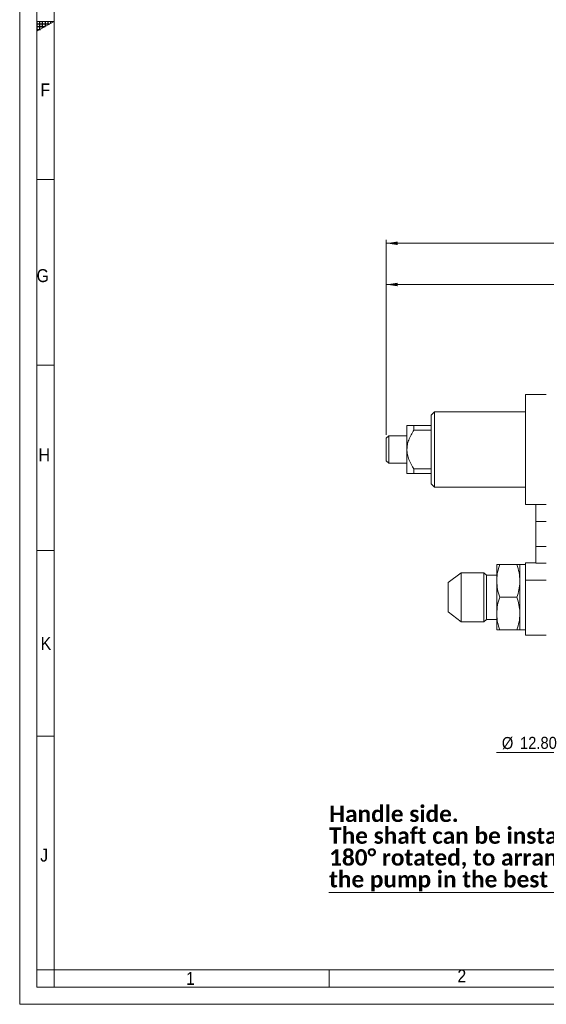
# Model space of a CAD drawing. Header units: millimetres. Extents: x 10 to 831, y 10 to 584.
# Tile 1 of 13: x 10 to 163, y 10 to 296. Entities that reach past the tile are written whole.
import ezdxf

# ---------------------------------------------------------------- set-up
doc = ezdxf.new("R2010")
doc.units = ezdxf.units.MM
doc.linetypes.add('SLD-Solido', pattern=[0])
doc.styles.add('SLDTEXTSTYLE0', font='GOTHIC.TTF', dxfattribs={"width": 0.913})
doc.styles.add('SLDTEXTSTYLE1', font='CALIBRIB.TTF')
doc.dimstyles.new('SLDDIMSTYLE2', dxfattribs={"dimtxt": 3.5, "dimasz": 3.302, "dimexe": 0, "dimexo": 0.0625, "dimgap": 0.875, "dimtad": 1, "dimrnd": 1e-09, "dimzin": 12, "dimdsep": 46, "dimtxsty": 'SLDTEXTSTYLE0', "dimsah": 1, "dimcen": 0.09, "dimadec": 0, "dimazin": 3, "dimtfac": 1, "dimtofl": 0, "dimtmove": 0, "dimatfit": 3, "dimfxl": 0, "dimfrac": 2, "dimtolj": 1, "dimtzin": 12, "dimarcsym": 0})
doc.dimstyles.new('SLDDIMSTYLE5', dxfattribs={"dimtxt": 3.5, "dimasz": 3.302, "dimexe": 0, "dimexo": 0.0625, "dimgap": 0.875, "dimtad": 0, "dimtih": 1, "dimtoh": 1, "dimrnd": 1e-09, "dimzin": 12, "dimdsep": 46, "dimtxsty": 'SLDTEXTSTYLE0', "dimsah": 1, "dimcen": 0, "dimadec": 0, "dimazin": 3, "dimtfac": 1, "dimtofl": 0, "dimtmove": 0, "dimatfit": 3, "dimfxl": 0, "dimfrac": 2, "dimtolj": 1, "dimtzin": 12, "dimarcsym": 0})

# ---------------------------------------------------------------- blocks, each defined once
blk = doc.blocks.new('_D_9')
at = {"color": 7, "linetype": 'SLD-Solido', "lineweight": 0}
for p, q in [((116.57, 175.74), (116.57, 232.44)), ((270.57, 175.36), (270.57, 232.44)), ((270.57, 231.44), (116.57, 231.44))]:
    blk.add_line(p, q, dxfattribs=at)
for points in [[(116.57, 231.44), (119.87, 230.93), (119.87, 231.95)], [(270.57, 231.44), (267.27, 231.95), (267.27, 230.93)]]:
    blk.add_solid(points, dxfattribs=at)
at = {"color": 7, "linetype": 'SLD-Solido', "lineweight": 0, "insert": (190.63, 235.91), "char_height": 3.5, "attachment_point": 1, "style": 'SLDTEXTSTYLE0'}
blk.add_mtext('154', dxfattribs=at)
blk = doc.blocks.new('_D_10')
at = {"color": 7, "linetype": 'SLD-Solido', "lineweight": 0}
for p, q in [((116.57, 175.74), (116.57, 220.44)), ((248.07, 219.44), (116.57, 219.44)), ((248.07, 184.94), (248.07, 220.44))]:
    blk.add_line(p, q, dxfattribs=at)
for points in [[(116.57, 219.44), (119.87, 218.93), (119.87, 219.95)], [(248.07, 219.44), (244.77, 219.95), (244.77, 218.93)]]:
    blk.add_solid(points, dxfattribs=at)
at = {"color": 7, "linetype": 'SLD-Solido', "lineweight": 0, "insert": (178.78, 223.91), "char_height": 3.5, "attachment_point": 1, "style": 'SLDTEXTSTYLE0'}
blk.add_mtext('131,50', dxfattribs=at)
blk = doc.blocks.new('_D_11')
at = {"color": 7, "linetype": 'SLD-Solido', "lineweight": 0}
for p, q in [((170.25, 83.31), (148.57, 83.31)), ((195.6, 77.59), (170.25, 83.31))]:
    blk.add_line(p, q, dxfattribs=at)
blk.add_solid([(195.6, 77.59), (192.5, 78.81), (192.27, 77.82)], dxfattribs=at)
at = {"color": 7, "linetype": 'SLD-Solido', "lineweight": 0, "char_height": 3.5, "attachment_point": 1, "style": 'SLDTEXTSTYLE0'}
for s, insert in [('%%c', (150.16, 87.78)), ('12.80', (155.44, 87.83))]:
    blk.add_mtext(s, dxfattribs=dict(at, insert=insert))
blk = doc.blocks.new('SW_NOTE_14')
at = {"color": 0, "linetype": 'SLD-Solido', "lineweight": 0}
for p, q in [((-67.39, 0), (0, 0)), ((0, 0), (-67.39, 0)), ((-67.39, 0), (0, 0)), ((0, 0), (-67.39, 0)), ((-67.39, 0), (0, 0)), ((0, 0), (-67.39, 0))]:
    blk.add_line(p, q, dxfattribs=at)
at = {"color": 0, "linetype": 'Continuous', "lineweight": 0, "char_height": 4.7625, "attachment_point": 1, "style": 'SLDTEXTSTYLE1'}
for s, insert in [('Handle side.', (-67.33, 25.29)), ('The shaft can be installed', (-67.33, 18.94)), ('180° rotated, to arrange', (-67.33, 12.59)), ('the pump in the best way', (-67.33, 6.24))]:
    blk.add_mtext(s, dxfattribs=dict(at, insert=insert))

msp = doc.modelspace()

# ---------------------------------------------------------------- hatches: boundary and pattern name
at = {"linetype": 'Continuous'}
h = msp.add_hatch(dxfattribs=at)
h.set_pattern_fill('NET', scale=0.25, style=0)
h.paths.add_polyline_path([(15, 296), (15, 293.11325), (20, 296)], flags=0)

# ---------------------------------------------------------------- linework, layer by layer
at = {"color": 7, "linetype": 'SLD-Solido', "lineweight": 0}
for p, q in [((10, 584), (10, 10)), ((15, 579), (15, 15)), ((20, 296), (15, 296)), ((15, 293.11325), (20, 296)), ((15, 296), (15, 293.11325)), ((20, 250), (15, 250)), ((15, 196), (20, 196)), ((15, 142), (20, 142)), ((15, 88), (20, 88)), ((20, 20), (15, 20)), ((20, 15), (20, 20)), ((100, 15), (100, 20)), ((15, 15), (826, 15)), ((10, 10), (831, 10))]:
    msp.add_line(p, q, dxfattribs=at)
at = {"color": 7, "linetype": 'SLD-Solido', "lineweight": 15}
for p, q in [((20, 574), (20, 20)), ((157.07039, 155.4393), (157.07039, 187.4393)), ((163.07039, 187.4393), (157.07039, 187.4393)), ((130.57039, 182.4393), (129.57039, 181.4393)), ((129.57039, 161.4393), (129.57039, 181.4393)), ((157.07039, 182.4393), (130.57039, 182.4393)), ((130.57039, 182.4393), (130.57039, 160.4393)), ((122.57039, 171.4393), (122.57039, 178.4393)), ((124.57039, 178.4393), (129.57039, 178.4393)), ((124.57039, 177.09616), (124.57039, 178.4393)), ((117.26484, 175.4393), (116.57039, 174.74486)), ((122.57039, 175.4393), (117.26484, 175.4393)), ((117.26484, 175.4393), (117.26484, 167.4393)), ((129.57039, 177.09616), (124.57039, 177.09616)), ((116.57039, 168.13375), (116.57039, 174.74486)), ((122.57039, 164.4393), (122.57039, 171.4393)), ((116.57039, 168.13375), (117.26484, 167.4393)), ((117.26484, 167.4393), (122.57039, 167.4393)), ((124.57039, 165.78245), (129.57039, 165.78245)), ((124.57039, 164.4393), (124.57039, 165.78245)), ((129.57039, 164.4393), (124.57039, 164.4393)), ((129.57039, 161.4393), (130.57039, 160.4393)), ((130.57039, 160.4393), (157.07039, 160.4393)), ((163.07039, 155.4393), (157.07039, 155.4393)), ((160.07039, 150.4393), (160.07039, 155.4393)), ((160.07039, 143.23726), (160.07039, 150.4393)), ((160.07039, 138.33828), (160.07039, 143.23726)), ((148.67039, 133.1893), (148.67039, 137.9393)), ((154.54188, 137.9393), (149.5189, 137.9393)), ((157.07039, 137.9393), (155.39039, 137.9393)), ((155.39039, 137.9393), (155.39039, 133.1893)), ((157.07039, 133.4393), (157.07039, 138.4393)), ((157.07039, 138.4393), (160.07039, 138.4393)), ((138.3747, 135.58305), (134.57039, 132.7163)), ((144.95602, 135.58305), (138.3747, 135.58305)), ((138.3747, 135.58305), (138.3747, 128.4393)), ((145.67039, 134.86868), (144.95602, 135.58305)), ((144.95602, 128.4393), (144.95602, 135.58305)), ((148.67039, 134.86868), (145.67039, 134.86868)), ((145.67039, 128.4393), (145.67039, 134.86868)), ((134.57039, 128.4393), (134.57039, 132.7163)), ((148.67039, 123.6893), (148.67039, 133.1893)), ((155.39039, 133.1893), (155.39039, 123.6893)), ((157.07039, 117.4393), (157.07039, 133.4393)), ((134.57039, 124.1623), (134.57039, 128.4393)), ((138.3747, 128.4393), (138.3747, 121.29555)), ((144.95602, 121.29555), (144.95602, 128.4393)), ((145.67039, 122.00993), (145.67039, 128.4393)), ((154.54188, 128.4393), (149.5189, 128.4393)), ((134.57039, 124.1623), (138.3747, 121.29555)), ((148.67039, 118.9393), (148.67039, 123.6893)), ((155.39039, 123.6893), (155.39039, 118.9393)), ((138.3747, 121.29555), (144.95602, 121.29555)), ((144.95602, 121.29555), (145.67039, 122.00993)), ((145.67039, 122.00993), (148.67039, 122.00993)), ((154.54188, 118.9393), (149.5189, 118.9393)), ((155.39039, 118.9393), (157.07039, 118.9393)), ((163.07039, 117.4393), (157.07039, 117.4393)), ((20, 20), (821, 20))]:
    msp.add_line(p, q, dxfattribs=at)
at = {"color": 8, "linetype": 'SLD-Solido', "lineweight": 15}
for p, q in [((163.07039, 150.4393), (160.07039, 150.4393)), ((160.07039, 143.23726), (163.07039, 143.23726)), ((163.07039, 138.33828), (160.07039, 138.33828)), ((163.07039, 133.4393), (157.07039, 133.4393))]:
    msp.add_line(p, q, dxfattribs=at)
at = {"color": 7, "linetype": 'SLD-Solido', "lineweight": 15}
for points, knots in [([(124.57039, 178.4393), (124.11004, 178.4393), (123.39194, 178.4393), (122.75783, 178.4393), (122.5793, 178.4393), (122.57157, 178.4393), (122.57039, 178.4393)], [0, 0, 0, 0, 0.44640456, 0.696349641, 0.953844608, 1, 1, 1, 1]), ([(122.57039, 171.4393), (122.5975, 171.89814), (122.65263, 172.83128), (123.23261, 174.78851), (124.0208, 176.14813), (124.57039, 177.09616)], [0, 0, 0, 0, 0.22651926, 0.460675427, 1, 1, 1, 1]), ([(124.57039, 165.78245), (124.11004, 166.56347), (123.39194, 167.78179), (122.75783, 169.6147), (122.5793, 170.73108), (122.57157, 171.34586), (122.57039, 171.4393)], [0, 0, 0, 0, 0.44640456, 0.696349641, 0.953844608, 1, 1, 1, 1]), ([(122.57039, 164.4393), (122.5975, 164.4393), (122.65263, 164.4393), (123.23261, 164.4393), (124.0208, 164.4393), (124.57039, 164.4393)], [0, 0, 0, 0, 0.2265192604, 0.4606754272, 1, 1, 1, 1]), ([(148.67039, 133.1893), (148.6714, 133.3019), (148.67908, 134.15453), (148.86439, 135.76213), (149.2994, 137.20916), (149.5189, 137.9393)], [0, 0, 0, 0, 0.070091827, 0.530785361, 1, 1, 1, 1]), ([(149.5189, 137.9393), (149.41289, 137.9393), (149.11614, 137.9393), (148.75739, 137.9393), (148.69952, 137.9393), (148.67039, 137.9393)], [0, 0, 0, 0, 0.216325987, 0.605601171, 1, 1, 1, 1]), ([(154.54188, 137.9393), (154.77904, 137.16788), (155.2577, 135.6109), (155.34589, 134.00138), (155.39039, 133.1893)], [0, 0, 0, 0, 0.495457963, 1, 1, 1, 1]), ([(155.39039, 137.9393), (155.36203, 137.9393), (155.30487, 137.9393), (154.94732, 137.9393), (154.64789, 137.9393), (154.54188, 137.9393)], [0, 0, 0, 0, 0.388936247, 0.783674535, 1, 1, 1, 1]), ([(149.5189, 128.4393), (149.28174, 129.21073), (148.80308, 130.76771), (148.71489, 132.37723), (148.67039, 133.1893)], [0, 0, 0, 0, 0.495457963, 1, 1, 1, 1]), ([(155.39039, 133.1893), (155.38938, 133.07671), (155.3817, 132.22408), (155.19639, 130.61648), (154.76138, 129.16945), (154.54188, 128.4393)], [0, 0, 0, 0, 0.070091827, 0.530785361, 1, 1, 1, 1]), ([(149.5189, 128.4393), (149.28174, 127.66788), (148.80308, 126.1109), (148.71489, 124.50138), (148.67039, 123.6893)], [0, 0, 0, 0, 0.495457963, 1, 1, 1, 1]), ([(155.39039, 123.6893), (155.38938, 123.8019), (155.3817, 124.65453), (155.19639, 126.26213), (154.76138, 127.70916), (154.54188, 128.4393)], [0, 0, 0, 0, 0.070091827, 0.530785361, 1, 1, 1, 1]), ([(148.67039, 123.6893), (148.6714, 123.57671), (148.67908, 122.72408), (148.86439, 121.11648), (149.2994, 119.66945), (149.5189, 118.9393)], [0, 0, 0, 0, 0.070091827, 0.5307853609, 1, 1, 1, 1]), ([(154.54188, 118.9393), (154.77904, 119.71073), (155.2577, 121.26771), (155.34589, 122.87723), (155.39039, 123.6893)], [0, 0, 0, 0, 0.495457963, 1, 1, 1, 1]), ([(149.5189, 118.9393), (149.41289, 118.9393), (149.11614, 118.9393), (148.75739, 118.9393), (148.69952, 118.9393), (148.67039, 118.9393)], [0, 0, 0, 0, 0.216325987, 0.605601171, 1, 1, 1, 1]), ([(155.39039, 118.9393), (155.36203, 118.9393), (155.30487, 118.9393), (154.94732, 118.9393), (154.64789, 118.9393), (154.54188, 118.9393)], [0, 0, 0, 0, 0.388936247, 0.783674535, 1, 1, 1, 1])]:
    msp.add_open_spline(points, degree=3, knots=knots, dxfattribs=at)

# ---------------------------------------------------------------- block references
at = {"color": 7, "linetype": 'Continuous', "lineweight": 0}
msp.add_blockref('SW_NOTE_14', (167.2748, 42.53136), dxfattribs=at)

# ---------------------------------------------------------------- texts
at = {"color": 7, "linetype": 'Continuous', "lineweight": 0, "char_height": 3.762, "attachment_point": 1, "style": 'SLDTEXTSTYLE0'}
for s, insert in [('F', (16.01905, 277.96175)), ('G', (14.91553, 223.90932)), ('H', (15.46734, 171.74969)), ('K', (16.09716, 116.88585)), ('J', (15.96429, 55.30412)), ('2', (137.23371, 20.11835)), ('1', (58.34349, 19.4135))]:
    msp.add_mtext(s, dxfattribs=dict(at, insert=insert))

# ---------------------------------------------------------------- dimensions: what is measured, and where the dimension line sits
at = {"color": 7, "linetype": 'SLD-Solido', "lineweight": 0}
for base, p1, picture, middle in [((116.57039, 231.4393), (270.57039, 174.3583), '_D_9', (194.50105, 231.4393)), ((116.57039, 219.4393), (248.07039, 183.9393), '_D_10', (185.88839, 219.4393))]:
    dim = msp.add_linear_dim(base=base, p1=p1, p2=(116.57039, 174.74486), dimstyle='SLDDIMSTYLE2', dxfattribs=at)
    dim.commit()
    dim.dimension.update_dxf_attribs({"geometry": picture, "text_midpoint": middle, "dimtype": 160})
dim = msp.add_radius_dim(center=(201.58608, 76.24454), mpoint=(195.60481, 77.59228), text='%%c12.80', dimstyle='SLDDIMSTYLE5', override={"dimpost": '<>'}, dxfattribs=at)
dim.commit()
dim.dimension.update_dxf_attribs({"geometry": '_D_11', "text_midpoint": (158.61741, 86.10709), "dimtype": 164})

doc.saveas('drawing.dxf')
